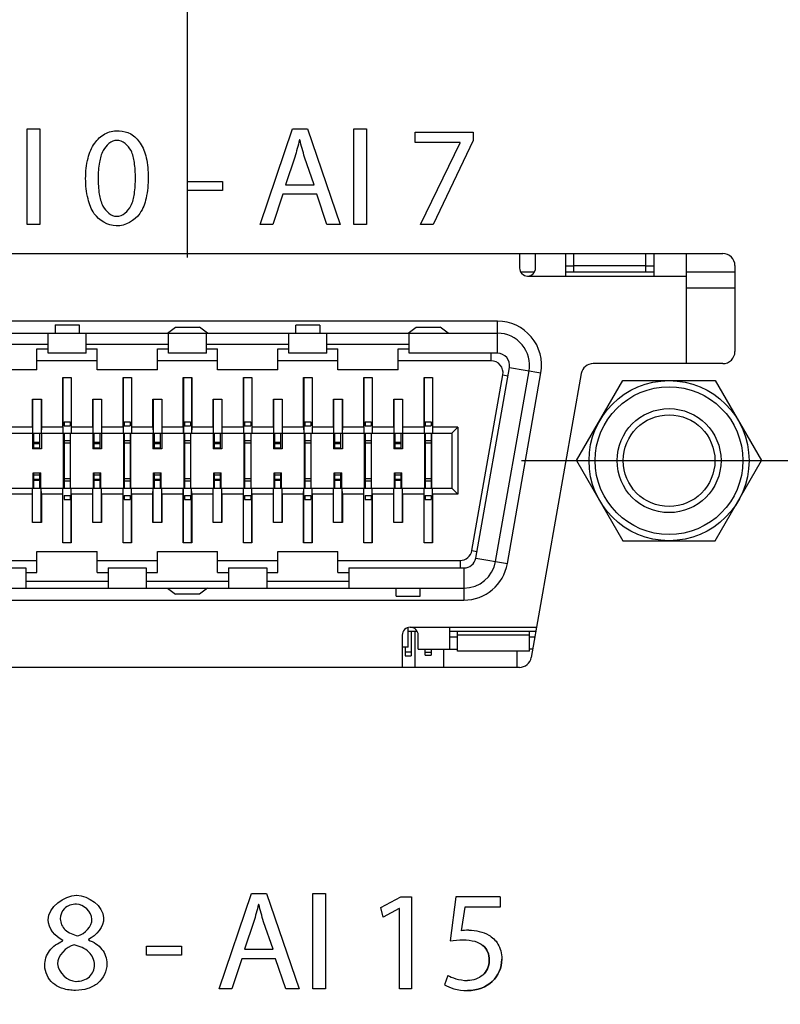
# Model space of a CAD drawing. Header units: inches. Extents: x 0 to 34, y 0 to 22.
# Tile 24 of 38: x 24.114 to 24.86, y 5.48 to 6.446. Entities that reach past the tile are written whole.
import ezdxf

# ---------------------------------------------------------------- set-up
doc = ezdxf.new("R2010")
doc.units = ezdxf.units.IN
doc.header["$LTSCALE"] = 1.87
doc.header["$MEASUREMENT"] = 0
doc.layers.get('0').update_dxf_attribs({"linetype": 'CONTINUOUS'})
for name, color, linetype in [('02___PRT_ALL_AXES', 7, 'CONTINUOUS'), ('DATUMCURVES', 7, 'CONTINUOUS'), ('DIMENSIONS', 7, 'CONTINUOUS')]:
    doc.layers.add(name, color=color, linetype=linetype)
doc.styles.get("Standard").update_dxf_attribs({"font": 'txt', "width": 0.8})
doc.dimstyles.new('DIMSTYLE_1', dxfattribs={"dimtxt": 0.125, "dimasz": 0.18, "dimexe": 0.125, "dimexo": 0.0625, "dimgap": 0.0625, "dimtad": 0, "dimtih": 1, "dimtoh": 1, "dimzin": 4, "dimdsep": 46, "dimtxsty": 'STANDARD', "dimblk": '_FILLED', "dimblk1": '_FILLED', "dimblk2": '_FILLED', "dimcen": 0.09, "dimadec": 0, "dimazin": 0, "dimtp": 0.001, "dimtm": 0.001, "dimtfac": 1, "dimtofl": 0, "dimtmove": 0, "dimatfit": 3, "dimldrblk": '_FILLED', "dimfxl": 1, "dimtolj": 1, "dimtzin": 4, "dimarcsym": 0})

# ---------------------------------------------------------------- blocks, each defined once
blk = doc.blocks.new('_FILLED')
at = {"color": 0, "linetype": 'BYBLOCK'}
blk.add_solid([(0, 0), (-1, 0.1736), (-1, -0.1736)], dxfattribs=at)
blk = doc.blocks.new('*D3')
at = {"layer": 'DIMENSIONS', "color": 2, "linetype": 'CONTINUOUS'}
for p, q in [((15.91209, 6.21276), (15.91209, 7.44951)), ((24.27823, 6.21276), (24.27823, 7.44951)), ((15.91209, 7.32451), (19.42016, 7.32451)), ((24.27823, 7.32451), (20.77016, 7.32451))]:
    blk.add_line(p, q, dxfattribs=at)
at = {"layer": 'DIMENSIONS', "color": 2, "linetype": 'CONTINUOUS', "xscale": 0.18, "yscale": 0.18, "zscale": 0.18, "rotation": 180}
blk.add_blockref('_FILLED', (15.91209, 7.32451), dxfattribs=at)
at = {"layer": 'DIMENSIONS', "color": 2, "linetype": 'CONTINUOUS', "xscale": 0.18, "yscale": 0.18, "zscale": 0.18}
blk.add_blockref('_FILLED', (24.27823, 7.32451), dxfattribs=at)
at = {"layer": 'DIMENSIONS', "color": 2, "linetype": 'CONTINUOUS', "insert": (20.09516, 7.38701), "char_height": 0.125, "width": 1.225, "attachment_point": 2, "line_spacing_factor": 0.9}
blk.add_mtext('8.37{\\Ftxt.shx;\\W1.000000;\\H0.125000; }[212.5]', dxfattribs=at)
blk = doc.blocks.new('*D4')
at = {"layer": 'DIMENSIONS', "color": 2, "linetype": 'CONTINUOUS'}
for p, q in [((24.27823, 6.21276), (24.27823, 7.44951)), ((29.60121, 6.63701), (29.60121, 7.44951)), ((24.27823, 7.32451), (26.26472, 7.32451)), ((29.60121, 7.32451), (27.61472, 7.32451))]:
    blk.add_line(p, q, dxfattribs=at)
at = {"layer": 'DIMENSIONS', "color": 2, "linetype": 'CONTINUOUS', "xscale": 0.18, "yscale": 0.18, "zscale": 0.18, "rotation": 180}
blk.add_blockref('_FILLED', (24.27823, 7.32451), dxfattribs=at)
at = {"layer": 'DIMENSIONS', "color": 2, "linetype": 'CONTINUOUS', "xscale": 0.18, "yscale": 0.18, "zscale": 0.18}
blk.add_blockref('_FILLED', (29.60121, 7.32451), dxfattribs=at)
at = {"layer": 'DIMENSIONS', "color": 2, "linetype": 'CONTINUOUS', "insert": (26.93972, 7.38701), "char_height": 0.125, "width": 1.225, "attachment_point": 2, "line_spacing_factor": 0.9}
blk.add_mtext('5.32{\\Ftxt.shx;\\W1.000000;\\H0.125000; }[135.2]', dxfattribs=at)
blk = doc.blocks.new('*D6')
at = {"layer": 'DIMENSIONS', "color": 2, "linetype": 'CONTINUOUS'}
for p, q in [((31.85121, 6.01345), (31.85121, 6.37345)), ((24.60589, 6.01345), (31.97621, 6.01345)), ((24.60589, 5.26395), (31.97621, 5.26395)), ((31.85121, 5.26395), (31.85121, 4.90395))]:
    blk.add_line(p, q, dxfattribs=at)
at = {"layer": 'DIMENSIONS', "color": 2, "linetype": 'CONTINUOUS', "xscale": 0.18, "yscale": 0.18, "zscale": 0.18}
for p, rotation in [((31.85121, 6.01345), 270), ((31.85121, 5.26395), 90)]:
    blk.add_blockref('_FILLED', p, dxfattribs=dict(at, rotation=rotation))
at = {"layer": 'DIMENSIONS', "color": 2, "linetype": 'CONTINUOUS', "insert": (31.85121, 5.7012), "char_height": 0.125, "width": 0.825, "attachment_point": 2, "line_spacing_factor": 0.9}
blk.add_mtext('.75{\\Ftxt.shx;\\W1.000000;\\H0.125000; }[19]', dxfattribs=at)
blk = doc.blocks.new('*D7')
at = {"layer": 'DIMENSIONS', "color": 2, "linetype": 'CONTINUOUS'}
for p, q in [((31.10121, 6.57451), (31.10121, 6.95105)), ((31.10121, 6.95105), (31.21871, 6.95105)), ((29.66371, 6.57451), (31.22621, 6.57451)), ((24.60589, 6.01345), (31.22621, 6.01345)), ((31.10121, 6.01345), (31.10121, 5.65345))]:
    blk.add_line(p, q, dxfattribs=at)
at = {"layer": 'DIMENSIONS', "color": 2, "linetype": 'CONTINUOUS', "xscale": 0.18, "yscale": 0.18, "zscale": 0.18}
for p, rotation in [((31.10121, 6.57451), 270), ((31.10121, 6.01345), 90)]:
    blk.add_blockref('_FILLED', p, dxfattribs=dict(at, rotation=rotation))
at = {"layer": 'DIMENSIONS', "color": 2, "linetype": 'CONTINUOUS', "insert": (31.28121, 7.01355), "char_height": 0.125, "width": 1.025, "attachment_point": 1, "line_spacing_factor": 0.9}
blk.add_mtext('.56{\\Ftxt.shx;\\W1.000000;\\H0.125000; }[14.3]', dxfattribs=at)
blk = doc.blocks.new('*D8')
at = {"layer": 'DIMENSIONS', "color": 2, "linetype": 'CONTINUOUS'}
for p, q in [((30.35121, 5.26395), (30.35121, 5.62395)), ((24.60589, 5.26395), (30.47621, 5.26395)), ((29.66371, 4.84451), (30.47621, 4.84451)), ((30.35121, 4.84451), (30.35121, 4.36744)), ((30.35121, 4.36744), (30.46871, 4.36744))]:
    blk.add_line(p, q, dxfattribs=at)
at = {"layer": 'DIMENSIONS', "color": 2, "linetype": 'CONTINUOUS', "xscale": 0.18, "yscale": 0.18, "zscale": 0.18}
for p, rotation in [((30.35121, 5.26395), 270), ((30.35121, 4.84451), 90)]:
    blk.add_blockref('_FILLED', p, dxfattribs=dict(at, rotation=rotation))
at = {"layer": 'DIMENSIONS', "color": 2, "linetype": 'CONTINUOUS', "insert": (30.53121, 4.42994), "char_height": 0.125, "width": 1.025, "attachment_point": 1, "line_spacing_factor": 0.9}
blk.add_mtext('.42{\\Ftxt.shx;\\W1.000000;\\H0.125000; }[10.7]', dxfattribs=at)

msp = doc.modelspace()

# ---------------------------------------------------------------- linework, layer by layer
at = {"color": 7, "linetype": 'CONTINUOUS'}
for p, q in [((23.75213, 6.21662), (24.8035, 6.21662)), ((24.60402, 6.21662), (24.60402, 6.20243)), ((24.61976, 6.20243), (24.61976, 6.21621)), ((24.64929, 6.19455), (24.64929, 6.21621)), ((24.65717, 6.19849), (24.65717, 6.21662)), ((24.72803, 6.19849), (24.72803, 6.21662)), ((24.73591, 6.19455), (24.73591, 6.21621)), ((24.7674, 6.21621), (24.7674, 6.10862)), ((24.64929, 6.2044), (24.65717, 6.2044)), ((24.72803, 6.20454), (24.65717, 6.20454)), ((24.72803, 6.2044), (24.73591, 6.2044)), ((24.81532, 6.20481), (24.81532, 6.12043)), ((24.61871, 6.19849), (24.60507, 6.19849)), ((24.61189, 6.19455), (24.7674, 6.19455)), ((24.73591, 6.19849), (24.64929, 6.19849)), ((24.81532, 6.19849), (24.7674, 6.19849)), ((24.81532, 6.18275), (24.7674, 6.18277)), ((24.58236, 6.15026), (23.9741, 6.15026)), ((24.14831, 6.14682), (24.17193, 6.14682)), ((24.14831, 6.14682), (24.14831, 6.13845)), ((24.17193, 6.14682), (24.17193, 6.13845)), ((24.25854, 6.13845), (24.26642, 6.14436)), ((24.26642, 6.14436), (24.29004, 6.14436)), ((24.29791, 6.13845), (24.29004, 6.14436)), ((24.40815, 6.1465), (24.38453, 6.1465)), ((24.38453, 6.13845), (24.38453, 6.1465)), ((24.40815, 6.14649), (24.38453, 6.14649)), ((24.40815, 6.1465), (24.40815, 6.13845)), ((24.49476, 6.13845), (24.50264, 6.14436)), ((24.50264, 6.14436), (24.52626, 6.14436)), ((24.53413, 6.13845), (24.52626, 6.14436)), ((24.58236, 6.11877), (24.58236, 6.15026)), ((23.9741, 6.13845), (24.58236, 6.13845)), ((24.14142, 6.11877), (24.14142, 6.13845)), ((24.17882, 6.11877), (24.17882, 6.13845)), ((24.25953, 6.11877), (24.25953, 6.13845)), ((24.29693, 6.11877), (24.29693, 6.13845)), ((24.37764, 6.11877), (24.37764, 6.13845)), ((24.41504, 6.11877), (24.41504, 6.13845)), ((24.49575, 6.11877), (24.49575, 6.13845)), ((24.06071, 6.12758), (24.14142, 6.12758)), ((24.17882, 6.12758), (24.25953, 6.12758)), ((24.29693, 6.12758), (24.37764, 6.12758)), ((24.41504, 6.12758), (24.49575, 6.12758)), ((24.13059, 6.12319), (24.14142, 6.12319)), ((24.13059, 6.10253), (24.13059, 6.12319)), ((24.17882, 6.11877), (24.14142, 6.11877)), ((24.17882, 6.12319), (24.18965, 6.12319)), ((24.18965, 6.10253), (24.18965, 6.12319)), ((24.2487, 6.12319), (24.25953, 6.12319)), ((24.2487, 6.10253), (24.2487, 6.12319)), ((24.29693, 6.11877), (24.25953, 6.11877)), ((24.29693, 6.12319), (24.30776, 6.12319)), ((24.30776, 6.10253), (24.30776, 6.12319)), ((24.36681, 6.12319), (24.37764, 6.12319)), ((24.36681, 6.10253), (24.36681, 6.12319)), ((24.41504, 6.11877), (24.37764, 6.11877)), ((24.41504, 6.12319), (24.42587, 6.12319)), ((24.42587, 6.10253), (24.42587, 6.12319)), ((24.48492, 6.12319), (24.49575, 6.12319)), ((24.48492, 6.10253), (24.48492, 6.12319)), ((24.58236, 6.11877), (24.49575, 6.11877)), ((24.57602, 6.11138), (24.57602, 6.11877)), ((24.18965, 6.11138), (24.13059, 6.11138)), ((24.30776, 6.11138), (24.2487, 6.11138)), ((24.42587, 6.11138), (24.36681, 6.11138)), ((24.57602, 6.11138), (24.48492, 6.11138)), ((24.56102, 5.9179), (24.59399, 6.1049)), ((24.59399, 6.1049), (24.62501, 6.09943)), ((24.8035, 6.10862), (24.67623, 6.10862)), ((24.13059, 6.10253), (24.07154, 6.10253)), ((24.15599, 6.09495), (24.16425, 6.09495)), ((24.15599, 6.04632), (24.15599, 6.09495)), ((24.15606, 6.09495), (24.15606, 6.04042)), ((24.16418, 6.09495), (24.16418, 6.04042)), ((24.16425, 6.09495), (24.16425, 6.04632)), ((24.2487, 6.10253), (24.18965, 6.10253)), ((24.21504, 6.09495), (24.22331, 6.09495)), ((24.21504, 6.04632), (24.21504, 6.09495)), ((24.21511, 6.09495), (24.21511, 6.04042)), ((24.22324, 6.09495), (24.22324, 6.04042)), ((24.22331, 6.09495), (24.22331, 6.04632)), ((24.2741, 6.09495), (24.28236, 6.09495)), ((24.2741, 6.04632), (24.2741, 6.09495)), ((24.27417, 6.09495), (24.27417, 6.04042)), ((24.28229, 6.09495), (24.28229, 6.04042)), ((24.28236, 6.09495), (24.28236, 6.04632)), ((24.36681, 6.10253), (24.30776, 6.10253)), ((24.33315, 6.09495), (24.34142, 6.09495)), ((24.33315, 6.04632), (24.33315, 6.09495)), ((24.33322, 6.09495), (24.33322, 6.04042)), ((24.34135, 6.09495), (24.34135, 6.04042)), ((24.34142, 6.09495), (24.34142, 6.04632)), ((24.39221, 6.09495), (24.40047, 6.09495)), ((24.39221, 6.04632), (24.39221, 6.09495)), ((24.39228, 6.09495), (24.39228, 6.04042)), ((24.4004, 6.09495), (24.4004, 6.04042)), ((24.40047, 6.09495), (24.40047, 6.04632)), ((24.48492, 6.10253), (24.42587, 6.10253)), ((24.45126, 6.09495), (24.45953, 6.09495)), ((24.45126, 6.04632), (24.45126, 6.09495)), ((24.45133, 6.09495), (24.45133, 6.04042)), ((24.45946, 6.09495), (24.45946, 6.04042)), ((24.45953, 6.09495), (24.45953, 6.04632)), ((24.51032, 6.09495), (24.51858, 6.09495)), ((24.51032, 6.04632), (24.51032, 6.09495)), ((24.51039, 6.09495), (24.51039, 6.04042)), ((24.51851, 6.09495), (24.51851, 6.04042)), ((24.51858, 6.09495), (24.51858, 6.04632)), ((24.55728, 5.92528), (24.58765, 6.09752)), ((24.58041, 5.91448), (24.61338, 6.10149)), ((24.58765, 6.09752), (24.59254, 6.09666)), ((24.59204, 5.91243), (24.62501, 6.09943)), ((24.66459, 6.09886), (24.61549, 5.82038)), ((24.12626, 6.07388), (24.13492, 6.07388)), ((24.12626, 6.04632), (24.12626, 6.07388)), ((24.12634, 6.07388), (24.12634, 6.04042)), ((24.13484, 6.07388), (24.13484, 6.04042)), ((24.13492, 6.07388), (24.13492, 6.04632)), ((24.18532, 6.07388), (24.19398, 6.07388)), ((24.18532, 6.04632), (24.18532, 6.07388)), ((24.1854, 6.07388), (24.1854, 6.04042)), ((24.1939, 6.07388), (24.1939, 6.04042)), ((24.19398, 6.07388), (24.19398, 6.04632)), ((24.24437, 6.07388), (24.25303, 6.07388)), ((24.24437, 6.04632), (24.24437, 6.07388)), ((24.24445, 6.07388), (24.24445, 6.04042)), ((24.25295, 6.07388), (24.25295, 6.04042)), ((24.25303, 6.07388), (24.25303, 6.04632)), ((24.30343, 6.07388), (24.31209, 6.07388)), ((24.30343, 6.04632), (24.30343, 6.07388)), ((24.30351, 6.07388), (24.30351, 6.04042)), ((24.31201, 6.07388), (24.31201, 6.04042)), ((24.31209, 6.07388), (24.31209, 6.04632)), ((24.36248, 6.07388), (24.37114, 6.07388)), ((24.36248, 6.04632), (24.36248, 6.07388)), ((24.36256, 6.07388), (24.36256, 6.04042)), ((24.37106, 6.07388), (24.37106, 6.04042)), ((24.37114, 6.07388), (24.37114, 6.04632)), ((24.42154, 6.07388), (24.4302, 6.07388)), ((24.42154, 6.04632), (24.42154, 6.07388)), ((24.42162, 6.07388), (24.42162, 6.04042)), ((24.43012, 6.07388), (24.43012, 6.04042)), ((24.4302, 6.07388), (24.4302, 6.04632)), ((24.48059, 6.07388), (24.48925, 6.07388)), ((24.48059, 6.04632), (24.48059, 6.07388)), ((24.48067, 6.07388), (24.48067, 6.04042)), ((24.48917, 6.07388), (24.48917, 6.04042)), ((24.48925, 6.07388), (24.48925, 6.04632)), ((24.15717, 6.0514), (24.16307, 6.0514)), ((24.15717, 6.0514), (24.15717, 6.04747)), ((24.15717, 6.04747), (24.16307, 6.04747)), ((24.16307, 6.0514), (24.16307, 6.04747)), ((24.21622, 6.0514), (24.22213, 6.0514)), ((24.21622, 6.0514), (24.21622, 6.04747)), ((24.21622, 6.04747), (24.22213, 6.04747)), ((24.22213, 6.0514), (24.22213, 6.04747)), ((24.27528, 6.0514), (24.28118, 6.0514)), ((24.27528, 6.0514), (24.27528, 6.04747)), ((24.27528, 6.04747), (24.28118, 6.04747)), ((24.28118, 6.0514), (24.28118, 6.04747)), ((24.33433, 6.0514), (24.34024, 6.0514)), ((24.33433, 6.0514), (24.33433, 6.04747)), ((24.33433, 6.04747), (24.34024, 6.04747)), ((24.34024, 6.0514), (24.34024, 6.04747)), ((24.39339, 6.0514), (24.39929, 6.0514)), ((24.39339, 6.0514), (24.39339, 6.04747)), ((24.39339, 6.04747), (24.39929, 6.04747)), ((24.39929, 6.0514), (24.39929, 6.04747)), ((24.45244, 6.0514), (24.45835, 6.0514)), ((24.45244, 6.0514), (24.45244, 6.04747)), ((24.45244, 6.04747), (24.45835, 6.04747)), ((24.45835, 6.0514), (24.45835, 6.04747)), ((24.5115, 6.0514), (24.5174, 6.0514)), ((24.5115, 6.0514), (24.5115, 6.04747)), ((24.5115, 6.04747), (24.5174, 6.04747)), ((24.5174, 6.0514), (24.5174, 6.04747)), ((24.01622, 6.04042), (24.53748, 6.04042)), ((24.12626, 6.04632), (24.1052, 6.04632)), ((24.12626, 6.04632), (24.12633, 6.04042)), ((24.12626, 6.04042), (24.12626, 6.02506)), ((24.12764, 6.02506), (24.12764, 6.04042)), ((24.13354, 6.02506), (24.13354, 6.04042)), ((24.13492, 6.04632), (24.13485, 6.04042)), ((24.15599, 6.04632), (24.13492, 6.04632)), ((24.13492, 6.04042), (24.13492, 6.02506)), ((24.15599, 6.04632), (24.15605, 6.04042)), ((24.15677, 5.98648), (24.15677, 6.04042)), ((24.15717, 6.04042), (24.15717, 5.98648)), ((24.16307, 6.04042), (24.16307, 5.98648)), ((24.16347, 5.98648), (24.16347, 6.04042)), ((24.16425, 6.04632), (24.16419, 6.04042)), ((24.18532, 6.04632), (24.16425, 6.04632)), ((24.18532, 6.04632), (24.18538, 6.04042)), ((24.18532, 6.04042), (24.18532, 6.02506)), ((24.18669, 6.02506), (24.18669, 6.04042)), ((24.1926, 6.02506), (24.1926, 6.04042)), ((24.19398, 6.04632), (24.19391, 6.04042)), ((24.21504, 6.04632), (24.19398, 6.04632)), ((24.19398, 6.04042), (24.19398, 6.02506)), ((24.21504, 6.04632), (24.2151, 6.04042)), ((24.21583, 5.98648), (24.21583, 6.04042)), ((24.21622, 6.04042), (24.21622, 5.98648)), ((24.22213, 6.04042), (24.22213, 5.98648)), ((24.22252, 5.98648), (24.22252, 6.04042)), ((24.22331, 6.04632), (24.22324, 6.04042)), ((24.24437, 6.04632), (24.22331, 6.04632)), ((24.24437, 6.04632), (24.24444, 6.04042)), ((24.24437, 6.04042), (24.24437, 6.02506)), ((24.24575, 6.02506), (24.24575, 6.04042)), ((24.25165, 6.02506), (24.25165, 6.04042)), ((24.25303, 6.04632), (24.25296, 6.04042)), ((24.2741, 6.04632), (24.25303, 6.04632)), ((24.25303, 6.04042), (24.25303, 6.02506)), ((24.2741, 6.04632), (24.27416, 6.04042)), ((24.27488, 5.98648), (24.27488, 6.04042)), ((24.27528, 6.04042), (24.27528, 5.98648)), ((24.28118, 6.04042), (24.28118, 5.98648)), ((24.28158, 5.98648), (24.28158, 6.04042)), ((24.28236, 6.04632), (24.2823, 6.04042)), ((24.30343, 6.04632), (24.28236, 6.04632)), ((24.30343, 6.04632), (24.30349, 6.04042)), ((24.30343, 6.04042), (24.30343, 6.02506)), ((24.3048, 6.02506), (24.3048, 6.04042)), ((24.31071, 6.02506), (24.31071, 6.04042)), ((24.31209, 6.04632), (24.31202, 6.04042)), ((24.33315, 6.04632), (24.31209, 6.04632)), ((24.31209, 6.04042), (24.31209, 6.02506)), ((24.33315, 6.04632), (24.33321, 6.04042)), ((24.33394, 5.98648), (24.33394, 6.04042)), ((24.33433, 6.04042), (24.33433, 5.98648)), ((24.34024, 6.04042), (24.34024, 5.98648)), ((24.34063, 5.98648), (24.34063, 6.04042)), ((24.34142, 6.04632), (24.34136, 6.04042)), ((24.36248, 6.04632), (24.34142, 6.04632)), ((24.36248, 6.04632), (24.36255, 6.04042)), ((24.36248, 6.04042), (24.36248, 6.02506)), ((24.36386, 6.02506), (24.36386, 6.04042)), ((24.36976, 6.02506), (24.36976, 6.04042)), ((24.37114, 6.04632), (24.37107, 6.04042)), ((24.39221, 6.04632), (24.37114, 6.04632)), ((24.37114, 6.04042), (24.37114, 6.02506)), ((24.39221, 6.04632), (24.39227, 6.04042)), ((24.39299, 5.98648), (24.39299, 6.04042)), ((24.39339, 6.04042), (24.39339, 5.98648)), ((24.39929, 6.04042), (24.39929, 5.98648)), ((24.39969, 5.98648), (24.39969, 6.04042)), ((24.40047, 6.04632), (24.40041, 6.04042)), ((24.42154, 6.04632), (24.40047, 6.04632)), ((24.42154, 6.04632), (24.42161, 6.04042)), ((24.42154, 6.04042), (24.42154, 6.02506)), ((24.42291, 6.02506), (24.42291, 6.04042)), ((24.42882, 6.02506), (24.42882, 6.04042)), ((24.4302, 6.04632), (24.43013, 6.04042)), ((24.45126, 6.04632), (24.4302, 6.04632)), ((24.4302, 6.04042), (24.4302, 6.02506)), ((24.45126, 6.04632), (24.45132, 6.04042)), ((24.45205, 5.98648), (24.45205, 6.04042)), ((24.45244, 6.04042), (24.45244, 5.98648)), ((24.45835, 6.04042), (24.45835, 5.98648)), ((24.45874, 5.98648), (24.45874, 6.04042)), ((24.45953, 6.04632), (24.45947, 6.04042)), ((24.48059, 6.04632), (24.45953, 6.04632)), ((24.48059, 6.04632), (24.48066, 6.04042)), ((24.48059, 6.04042), (24.48059, 6.02506)), ((24.48197, 6.02506), (24.48197, 6.04042)), ((24.48787, 6.02506), (24.48787, 6.04042)), ((24.48925, 6.04632), (24.48918, 6.04042)), ((24.51032, 6.04632), (24.48925, 6.04632)), ((24.48925, 6.04042), (24.48925, 6.02506)), ((24.51032, 6.04632), (24.51038, 6.04042)), ((24.5111, 5.98648), (24.5111, 6.04042)), ((24.5115, 6.04042), (24.5115, 5.98648)), ((24.5174, 6.04042), (24.5174, 5.98648)), ((24.5178, 5.98648), (24.5178, 6.04042)), ((24.51858, 6.04632), (24.51852, 6.04042)), ((24.54339, 6.04632), (24.51858, 6.04632)), ((24.54339, 6.04632), (24.53748, 6.04042)), ((24.53748, 6.04042), (24.53748, 5.98648)), ((24.54339, 6.04632), (24.54339, 5.98058)), ((24.12764, 6.03149), (24.13354, 6.03149)), ((24.12764, 6.03038), (24.13354, 6.03038)), ((24.15717, 6.03327), (24.16307, 6.03327)), ((24.15717, 6.03093), (24.16307, 6.03093)), ((24.18669, 6.03149), (24.1926, 6.03149)), ((24.18669, 6.03038), (24.1926, 6.03038)), ((24.21622, 6.03327), (24.22213, 6.03327)), ((24.21622, 6.03093), (24.22213, 6.03093)), ((24.24575, 6.03149), (24.25165, 6.03149)), ((24.24575, 6.03038), (24.25165, 6.03038)), ((24.27528, 6.03327), (24.28118, 6.03327)), ((24.27528, 6.03093), (24.28118, 6.03093)), ((24.3048, 6.03149), (24.31071, 6.03149)), ((24.3048, 6.03038), (24.31071, 6.03038)), ((24.33433, 6.03327), (24.34024, 6.03327)), ((24.33433, 6.03093), (24.34024, 6.03093)), ((24.36386, 6.03149), (24.36976, 6.03149)), ((24.36386, 6.03038), (24.36976, 6.03038)), ((24.39339, 6.03327), (24.39929, 6.03327)), ((24.39339, 6.03093), (24.39929, 6.03093)), ((24.42291, 6.03149), (24.42882, 6.03149)), ((24.42291, 6.03038), (24.42882, 6.03038)), ((24.45244, 6.03327), (24.45835, 6.03327)), ((24.45244, 6.03093), (24.45835, 6.03093)), ((24.48197, 6.03149), (24.48787, 6.03149)), ((24.48197, 6.03038), (24.48787, 6.03038)), ((24.5115, 6.03327), (24.5174, 6.03327)), ((24.5115, 6.03093), (24.5174, 6.03093)), ((24.13492, 6.02506), (24.12626, 6.02506)), ((24.12764, 6.02605), (24.13354, 6.02605)), ((24.19398, 6.02506), (24.18532, 6.02506)), ((24.18669, 6.02605), (24.1926, 6.02605)), ((24.25303, 6.02506), (24.24437, 6.02506)), ((24.24575, 6.02605), (24.25165, 6.02605)), ((24.31209, 6.02506), (24.30343, 6.02506)), ((24.3048, 6.02605), (24.31071, 6.02605)), ((24.37114, 6.02506), (24.36248, 6.02506)), ((24.36386, 6.02605), (24.36976, 6.02605)), ((24.4302, 6.02506), (24.42154, 6.02506)), ((24.42291, 6.02605), (24.42882, 6.02605)), ((24.48925, 6.02506), (24.48059, 6.02506)), ((24.48197, 6.02605), (24.48787, 6.02605)), ((24.12695, 6.00144), (24.13423, 6.00144)), ((24.12695, 5.98648), (24.12695, 6.00144)), ((24.12764, 5.98648), (24.12764, 6.00144)), ((24.12764, 5.99967), (24.13354, 5.99967)), ((24.13354, 5.98648), (24.13354, 6.00144)), ((24.13423, 5.98648), (24.13423, 6.00144)), ((24.186, 6.00144), (24.19329, 6.00144)), ((24.186, 5.98648), (24.186, 6.00144)), ((24.18669, 5.98648), (24.18669, 6.00144)), ((24.18669, 5.99967), (24.1926, 5.99967)), ((24.1926, 5.98648), (24.1926, 6.00144)), ((24.19329, 5.98648), (24.19329, 6.00144)), ((24.24506, 6.00144), (24.25234, 6.00144)), ((24.24506, 5.98648), (24.24506, 6.00144)), ((24.24575, 5.98648), (24.24575, 6.00144)), ((24.24575, 5.99967), (24.25165, 5.99967)), ((24.25165, 5.98648), (24.25165, 6.00144)), ((24.25234, 5.98648), (24.25234, 6.00144)), ((24.30411, 6.00144), (24.3114, 6.00144)), ((24.30411, 5.98648), (24.30411, 6.00144)), ((24.3048, 5.98648), (24.3048, 6.00144)), ((24.3048, 5.99967), (24.31071, 5.99967)), ((24.31071, 5.98648), (24.31071, 6.00144)), ((24.3114, 5.98648), (24.3114, 6.00144)), ((24.36317, 6.00144), (24.37045, 6.00144)), ((24.36317, 5.98648), (24.36317, 6.00144)), ((24.36386, 5.98648), (24.36386, 6.00144)), ((24.36386, 5.99967), (24.36976, 5.99967)), ((24.36976, 5.98648), (24.36976, 6.00144)), ((24.37045, 5.98648), (24.37045, 6.00144)), ((24.42223, 6.00144), (24.42951, 6.00144)), ((24.42223, 5.98648), (24.42223, 6.00144)), ((24.42291, 5.98648), (24.42291, 6.00144)), ((24.42291, 5.99967), (24.42882, 5.99967)), ((24.42882, 5.98648), (24.42882, 6.00144)), ((24.42951, 5.98648), (24.42951, 6.00144)), ((24.48128, 6.00144), (24.48856, 6.00144)), ((24.48128, 5.98648), (24.48128, 6.00144)), ((24.48197, 5.98648), (24.48197, 6.00144)), ((24.48197, 5.99967), (24.48787, 5.99967)), ((24.48787, 5.98648), (24.48787, 6.00144)), ((24.48856, 5.98648), (24.48856, 6.00144)), ((24.12764, 5.99534), (24.13354, 5.99534)), ((24.12764, 5.99423), (24.13354, 5.99423)), ((24.15717, 5.99589), (24.16307, 5.99589)), ((24.15717, 5.99355), (24.16307, 5.99355)), ((24.18669, 5.99534), (24.1926, 5.99534)), ((24.18669, 5.99423), (24.1926, 5.99423)), ((24.21622, 5.99589), (24.22213, 5.99589)), ((24.21622, 5.99355), (24.22213, 5.99355)), ((24.24575, 5.99534), (24.25165, 5.99534)), ((24.24575, 5.99423), (24.25165, 5.99423)), ((24.27528, 5.99589), (24.28118, 5.99589)), ((24.27528, 5.99355), (24.28118, 5.99355)), ((24.3048, 5.99534), (24.31071, 5.99534)), ((24.3048, 5.99423), (24.31071, 5.99423)), ((24.33433, 5.99589), (24.34024, 5.99589)), ((24.33433, 5.99355), (24.34024, 5.99355)), ((24.36386, 5.99534), (24.36976, 5.99534)), ((24.36386, 5.99423), (24.36976, 5.99423)), ((24.39339, 5.99589), (24.39929, 5.99589)), ((24.39339, 5.99355), (24.39929, 5.99355)), ((24.42291, 5.99534), (24.42882, 5.99534)), ((24.42291, 5.99423), (24.42882, 5.99423)), ((24.45244, 5.99589), (24.45835, 5.99589)), ((24.45244, 5.99355), (24.45835, 5.99355)), ((24.48197, 5.99534), (24.48787, 5.99534)), ((24.48197, 5.99423), (24.48787, 5.99423)), ((24.5115, 5.99589), (24.5174, 5.99589)), ((24.5115, 5.99355), (24.5174, 5.99355)), ((24.01622, 5.98648), (24.53748, 5.98648)), ((24.12626, 5.98058), (24.1052, 5.98058)), ((24.12626, 5.98058), (24.12633, 5.98648)), ((24.12626, 5.95262), (24.12626, 5.98058)), ((24.12634, 5.95262), (24.12634, 5.98648)), ((24.13484, 5.95262), (24.13484, 5.98648)), ((24.13492, 5.98058), (24.13485, 5.98648)), ((24.15599, 5.98058), (24.13492, 5.98058)), ((24.13492, 5.98058), (24.13492, 5.95262)), ((24.15599, 5.98058), (24.15605, 5.98648)), ((24.15599, 5.93274), (24.15599, 5.98058)), ((24.15606, 5.93274), (24.15606, 5.98648)), ((24.15717, 5.97935), (24.16307, 5.97935)), ((24.15717, 5.97935), (24.15717, 5.97542)), ((24.16307, 5.97935), (24.16307, 5.97542)), ((24.16418, 5.93274), (24.16418, 5.98648)), ((24.16425, 5.98058), (24.16419, 5.98648)), ((24.18532, 5.98058), (24.16425, 5.98058)), ((24.16425, 5.98058), (24.16425, 5.93274)), ((24.18532, 5.98058), (24.18538, 5.98648)), ((24.18532, 5.95262), (24.18532, 5.98058)), ((24.1854, 5.95262), (24.1854, 5.98648)), ((24.1939, 5.95262), (24.1939, 5.98648)), ((24.19398, 5.98058), (24.19391, 5.98648)), ((24.21504, 5.98058), (24.19398, 5.98058)), ((24.19398, 5.98058), (24.19398, 5.95262)), ((24.21504, 5.98058), (24.2151, 5.98648)), ((24.21504, 5.93274), (24.21504, 5.98058)), ((24.21511, 5.93274), (24.21511, 5.98648)), ((24.21622, 5.97935), (24.22213, 5.97935)), ((24.21622, 5.97935), (24.21622, 5.97542)), ((24.22213, 5.97935), (24.22213, 5.97542)), ((24.22331, 5.98058), (24.22324, 5.98648)), ((24.22324, 5.93274), (24.22324, 5.98648)), ((24.24437, 5.98058), (24.22331, 5.98058)), ((24.22331, 5.98058), (24.22331, 5.93274)), ((24.24437, 5.98058), (24.24444, 5.98648)), ((24.24437, 5.95262), (24.24437, 5.98058)), ((24.24445, 5.95262), (24.24445, 5.98648)), ((24.25295, 5.95262), (24.25295, 5.98648)), ((24.25303, 5.98058), (24.25296, 5.98648)), ((24.2741, 5.98058), (24.25303, 5.98058)), ((24.25303, 5.98058), (24.25303, 5.95262)), ((24.2741, 5.98058), (24.27416, 5.98648)), ((24.2741, 5.93274), (24.2741, 5.98058)), ((24.27417, 5.93274), (24.27417, 5.98648)), ((24.27528, 5.97935), (24.28118, 5.97935)), ((24.27528, 5.97935), (24.27528, 5.97542)), ((24.28118, 5.97935), (24.28118, 5.97542)), ((24.28229, 5.93274), (24.28229, 5.98648)), ((24.28236, 5.98058), (24.2823, 5.98648)), ((24.30343, 5.98058), (24.28236, 5.98058)), ((24.28236, 5.98058), (24.28236, 5.93274)), ((24.30343, 5.98058), (24.30349, 5.98648)), ((24.30343, 5.95262), (24.30343, 5.98058)), ((24.30351, 5.95262), (24.30351, 5.98648)), ((24.31201, 5.95262), (24.31201, 5.98648)), ((24.31209, 5.98058), (24.31202, 5.98648)), ((24.33315, 5.98058), (24.31209, 5.98058)), ((24.31209, 5.98058), (24.31209, 5.95262)), ((24.33315, 5.98058), (24.33321, 5.98648)), ((24.33315, 5.93274), (24.33315, 5.98058)), ((24.33322, 5.93274), (24.33322, 5.98648)), ((24.33433, 5.97935), (24.34024, 5.97935)), ((24.33433, 5.97935), (24.33433, 5.97542)), ((24.34024, 5.97935), (24.34024, 5.97542)), ((24.34135, 5.93274), (24.34135, 5.98648)), ((24.34142, 5.98058), (24.34136, 5.98648)), ((24.36248, 5.98058), (24.34142, 5.98058)), ((24.34142, 5.98058), (24.34142, 5.93274)), ((24.36248, 5.98058), (24.36255, 5.98648)), ((24.36248, 5.95262), (24.36248, 5.98058)), ((24.36256, 5.95262), (24.36256, 5.98648)), ((24.37106, 5.95262), (24.37106, 5.98648)), ((24.37114, 5.98058), (24.37107, 5.98648)), ((24.39221, 5.98058), (24.37114, 5.98058)), ((24.37114, 5.98058), (24.37114, 5.95262)), ((24.39221, 5.98058), (24.39227, 5.98648)), ((24.39221, 5.93274), (24.39221, 5.98058)), ((24.39228, 5.93274), (24.39228, 5.98648)), ((24.39339, 5.97935), (24.39929, 5.97935)), ((24.39339, 5.97935), (24.39339, 5.97542)), ((24.39929, 5.97935), (24.39929, 5.97542)), ((24.4004, 5.93274), (24.4004, 5.98648)), ((24.40047, 5.98058), (24.40041, 5.98648)), ((24.42154, 5.98058), (24.40047, 5.98058)), ((24.40047, 5.98058), (24.40047, 5.93274)), ((24.42154, 5.98058), (24.42161, 5.98648)), ((24.42154, 5.95262), (24.42154, 5.98058)), ((24.42162, 5.95262), (24.42162, 5.98648)), ((24.43012, 5.95262), (24.43012, 5.98648)), ((24.4302, 5.98058), (24.43013, 5.98648)), ((24.45126, 5.98058), (24.4302, 5.98058)), ((24.4302, 5.98058), (24.4302, 5.95262)), ((24.45126, 5.98058), (24.45132, 5.98648)), ((24.45126, 5.93274), (24.45126, 5.98058)), ((24.45133, 5.93274), (24.45133, 5.98648)), ((24.45244, 5.97935), (24.45835, 5.97935)), ((24.45244, 5.97935), (24.45244, 5.97542)), ((24.45835, 5.97935), (24.45835, 5.97542)), ((24.45946, 5.93274), (24.45946, 5.98648)), ((24.45953, 5.98058), (24.45947, 5.98648)), ((24.48059, 5.98058), (24.45953, 5.98058)), ((24.45953, 5.98058), (24.45953, 5.93274)), ((24.48059, 5.98058), (24.48066, 5.98648)), ((24.48059, 5.95262), (24.48059, 5.98058)), ((24.48067, 5.95262), (24.48067, 5.98648)), ((24.48917, 5.95262), (24.48917, 5.98648)), ((24.48925, 5.98058), (24.48918, 5.98648)), ((24.51032, 5.98058), (24.48925, 5.98058)), ((24.48925, 5.98058), (24.48925, 5.95262)), ((24.51032, 5.98058), (24.51038, 5.98648)), ((24.51032, 5.93274), (24.51032, 5.98058)), ((24.51039, 5.93274), (24.51039, 5.98648)), ((24.5115, 5.97935), (24.5174, 5.97935)), ((24.5115, 5.97935), (24.5115, 5.97542)), ((24.5174, 5.97935), (24.5174, 5.97542)), ((24.51851, 5.93274), (24.51851, 5.98648)), ((24.51858, 5.98058), (24.51852, 5.98648)), ((24.54339, 5.98058), (24.51858, 5.98058)), ((24.51858, 5.98058), (24.51858, 5.93274)), ((24.54339, 5.98058), (24.53748, 5.98648)), ((24.15717, 5.97542), (24.16307, 5.97542)), ((24.21622, 5.97542), (24.22213, 5.97542)), ((24.27528, 5.97542), (24.28118, 5.97542)), ((24.33433, 5.97542), (24.34024, 5.97542)), ((24.39339, 5.97542), (24.39929, 5.97542)), ((24.45244, 5.97542), (24.45835, 5.97542)), ((24.5115, 5.97542), (24.5174, 5.97542)), ((24.13492, 5.95262), (24.12626, 5.95262)), ((24.19398, 5.95262), (24.18532, 5.95262)), ((24.25303, 5.95262), (24.24437, 5.95262)), ((24.31209, 5.95262), (24.30343, 5.95262)), ((24.37114, 5.95262), (24.36248, 5.95262)), ((24.4302, 5.95262), (24.42154, 5.95262)), ((24.48925, 5.95262), (24.48059, 5.95262)), ((24.16425, 5.93274), (24.15599, 5.93274)), ((24.22331, 5.93274), (24.21504, 5.93274)), ((24.28236, 5.93274), (24.2741, 5.93274)), ((24.34142, 5.93274), (24.33315, 5.93274)), ((24.40047, 5.93274), (24.39221, 5.93274)), ((24.45953, 5.93274), (24.45126, 5.93274)), ((24.51858, 5.93274), (24.51032, 5.93274)), ((24.13059, 5.92438), (24.18965, 5.92438)), ((24.13059, 5.90371), (24.13059, 5.92438)), ((24.18965, 5.90371), (24.18965, 5.92438)), ((24.2487, 5.92438), (24.30776, 5.92438)), ((24.2487, 5.90371), (24.2487, 5.92438)), ((24.30776, 5.90371), (24.30776, 5.92438)), ((24.36681, 5.92438), (24.42587, 5.92438)), ((24.36681, 5.90371), (24.36681, 5.92438)), ((24.42587, 5.90371), (24.42587, 5.92438)), ((24.55728, 5.92528), (24.56217, 5.92442)), ((24.01081, 5.91552), (24.13059, 5.91552)), ((24.18965, 5.91552), (24.2487, 5.91552)), ((24.30776, 5.91552), (24.36681, 5.91552)), ((24.42587, 5.91552), (24.54565, 5.91552)), ((24.54565, 5.91552), (24.54565, 5.90814)), ((24.56102, 5.9179), (24.59204, 5.91243)), ((24.00707, 5.90814), (24.11976, 5.90814)), ((24.11976, 5.90814), (24.11976, 5.88845)), ((24.11976, 5.90371), (24.13059, 5.90371)), ((24.18965, 5.90371), (24.20047, 5.90371)), ((24.20047, 5.90814), (24.23787, 5.90814)), ((24.20047, 5.90814), (24.20047, 5.88845)), ((24.23787, 5.90814), (24.23787, 5.88845)), ((24.23787, 5.90371), (24.2487, 5.90371)), ((24.30776, 5.90371), (24.31858, 5.90371)), ((24.31858, 5.90814), (24.35599, 5.90814)), ((24.31858, 5.90814), (24.31858, 5.88845)), ((24.35599, 5.90814), (24.35599, 5.88845)), ((24.35599, 5.90371), (24.36681, 5.90371)), ((24.42587, 5.90371), (24.43669, 5.90371)), ((24.43669, 5.90814), (24.54939, 5.90814)), ((24.43669, 5.90814), (24.43669, 5.88845)), ((24.54939, 5.90814), (24.54939, 5.87664)), ((24.11976, 5.89534), (24.20047, 5.89534)), ((24.23787, 5.89534), (24.31858, 5.89534)), ((24.35599, 5.89534), (24.43669, 5.89534)), ((24.00707, 5.88845), (24.54939, 5.88845)), ((24.25854, 5.88845), (24.26642, 5.88254)), ((24.29004, 5.88254), (24.26642, 5.88254)), ((24.29791, 5.88845), (24.29004, 5.88254)), ((24.48295, 5.8804), (24.48295, 5.88845)), ((24.50658, 5.8804), (24.50658, 5.88845)), ((24.00707, 5.87664), (24.54939, 5.87664)), ((24.48295, 5.88041), (24.50658, 5.88041)), ((24.48295, 5.8804), (24.50658, 5.8804)), ((24.49476, 5.83038), (24.49476, 5.84981)), ((24.49476, 5.84613), (24.50355, 5.84613)), ((24.49673, 5.85006), (24.62073, 5.85006)), ((24.49772, 5.84613), (24.49772, 5.82193)), ((24.50126, 5.84613), (24.50126, 5.81062)), ((24.53512, 5.85006), (24.53512, 5.82841)), ((24.53512, 5.84613), (24.62003, 5.84613)), ((24.54299, 5.82644), (24.54299, 5.84613)), ((24.61386, 5.82644), (24.61386, 5.84613)), ((24.48886, 5.84219), (24.48886, 5.81062)), ((24.50461, 5.82841), (24.50461, 5.84219)), ((24.54299, 5.84022), (24.53512, 5.84022)), ((24.61386, 5.84235), (24.54299, 5.84235)), ((24.61899, 5.84022), (24.61386, 5.84022)), ((24.49476, 5.83038), (24.48886, 5.83038)), ((24.49181, 5.83038), (24.49181, 5.82193)), ((24.49772, 5.8255), (24.49181, 5.8255)), ((24.50461, 5.82841), (24.54299, 5.82841)), ((24.5115, 5.82247), (24.5115, 5.82841)), ((24.5115, 5.82573), (24.5174, 5.82573)), ((24.5174, 5.82841), (24.5174, 5.82247)), ((24.52926, 5.82841), (24.52926, 5.81062)), ((24.61386, 5.82644), (24.54299, 5.82644)), ((24.60126, 5.82644), (24.60126, 5.81062)), ((24.61691, 5.82841), (24.61386, 5.82841)), ((24.49181, 5.82191), (24.49772, 5.82191)), ((24.5115, 5.82248), (24.5174, 5.82248)), ((24.5115, 5.82247), (24.5174, 5.82247)), ((24.60386, 5.81062), (23.95318, 5.81062))]:
    msp.add_line(p, q, dxfattribs=at)
for radius in [0.0785, 0.0725, 0.051, 0.045]:
    msp.add_circle((24.75067, 6.01345), radius, dxfattribs=at)
for centre, radius, start, end in [((24.8035, 6.20481), 0.01181, 0, 90), ((24.61189, 6.20243), 0.00787, 180, 360), ((24.58236, 6.10695), 0.04331, 350, 90), ((24.58236, 6.10695), 0.0315, 350, 90), ((24.58236, 6.10695), 0.01181, 350, 90), ((24.8035, 6.12043), 0.01181, 270, 360), ((24.57602, 6.09957), 0.01181, 350, 90), ((24.67623, 6.09681), 0.01181, 90, 170), ((24.54565, 5.92733), 0.01181, 270, 350), ((24.54939, 5.91995), 0.01181, 270, 350), ((24.54939, 5.91995), 0.0315, 270, 350), ((24.54939, 5.91995), 0.04331, 270, 350), ((24.49673, 5.84219), 0.00787, 0, 180), ((24.60386, 5.82243), 0.01181, 270, 350)]:
    msp.add_arc(centre, radius, start, end, dxfattribs=at)
at = {"layer": '02___PRT_ALL_AXES', "color": 7, "linetype": 'CONTINUOUS'}
for p, q in [((24.66003, 6.01345), (24.70535, 6.09195)), ((24.70535, 6.09195), (24.79599, 6.09195)), ((24.79599, 6.09195), (24.84131, 6.01345)), ((24.66003, 6.01345), (24.70535, 5.93495)), ((24.79599, 5.93495), (24.84131, 6.01345)), ((24.70535, 5.93495), (24.79599, 5.93495))]:
    msp.add_line(p, q, dxfattribs=at)
at = {"layer": 'DATUMCURVES', "color": 40, "linetype": 'CONTINUOUS'}
for p, q in [((24.12112, 6.33887), (24.13334, 6.33887)), ((24.12112, 6.24525), (24.12112, 6.33887)), ((24.13334, 6.33887), (24.13334, 6.24525)), ((24.34958, 6.24525), (24.38139, 6.33887)), ((24.38139, 6.33887), (24.39597, 6.33887)), ((24.39597, 6.33887), (24.42791, 6.24525)), ((24.44153, 6.33887), (24.45375, 6.33887)), ((24.44153, 6.24525), (24.44153, 6.33887)), ((24.45375, 6.33887), (24.45375, 6.24525)), ((24.38847, 6.32817), (24.38806, 6.32817)), ((24.50167, 6.33553), (24.55861, 6.33553)), ((24.50167, 6.32539), (24.50167, 6.33553)), ((24.55861, 6.32747), (24.5193, 6.24525)), ((24.55861, 6.33553), (24.55861, 6.32747)), ((24.54583, 6.32539), (24.50167, 6.32539)), ((24.50681, 6.24525), (24.54583, 6.32511)), ((24.54583, 6.32511), (24.54583, 6.32539)), ((24.38347, 6.31122), (24.37431, 6.28414)), ((24.4025, 6.28414), (24.39319, 6.31109)), ((24.2782, 6.2872), (24.3125, 6.2872)), ((24.2782, 6.27831), (24.2782, 6.2872)), ((24.3125, 6.27831), (24.2782, 6.27831)), ((24.3125, 6.2872), (24.3125, 6.27831)), ((24.37431, 6.28414), (24.4025, 6.28414)), ((24.37181, 6.2747), (24.36209, 6.24525)), ((24.405, 6.2747), (24.37181, 6.2747)), ((24.415, 6.24525), (24.405, 6.2747)), ((24.20875, 6.25317), (24.20889, 6.25317)), ((24.13334, 6.24525), (24.12112, 6.24525)), ((24.20848, 6.24373), (24.20833, 6.24373)), ((24.36209, 6.24525), (24.34958, 6.24525)), ((24.42791, 6.24525), (24.415, 6.24525)), ((24.45375, 6.24525), (24.44153, 6.24525)), ((24.5193, 6.24525), (24.50681, 6.24525)), ((24.16947, 5.58708), (24.16961, 5.58708)), ((24.30932, 5.49527), (24.34113, 5.58888)), ((24.34113, 5.58888), (24.35571, 5.58888)), ((24.35571, 5.58888), (24.38765, 5.49527)), ((24.40127, 5.58888), (24.41349, 5.58888)), ((24.40127, 5.49527), (24.40127, 5.58888)), ((24.41349, 5.58888), (24.41349, 5.49527)), ((24.46793, 5.57499), (24.48766, 5.58554)), ((24.48766, 5.58554), (24.49807, 5.58554)), ((24.49807, 5.58554), (24.49807, 5.49527)), ((24.54158, 5.58552), (24.53583, 5.54238)), ((24.58484, 5.58552), (24.54158, 5.58552)), ((24.58484, 5.58552), (24.58484, 5.57526)), ((24.16934, 5.57833), (24.16919, 5.57833)), ((24.34821, 5.57818), (24.3478, 5.57818)), ((24.47029, 5.56569), (24.46793, 5.57499)), ((24.48599, 5.57415), (24.47029, 5.56569)), ((24.48627, 5.57415), (24.48599, 5.57415)), ((24.48627, 5.49527), (24.48627, 5.57415)), ((24.55034, 5.57526), (24.54685, 5.55226)), ((24.58484, 5.57526), (24.55034, 5.57526)), ((24.34322, 5.56124), (24.33405, 5.53415)), ((24.36225, 5.53415), (24.35293, 5.5611)), ((24.156, 5.54234), (24.156, 5.54277)), ((24.181, 5.54374), (24.181, 5.54332)), ((24.23794, 5.5372), (24.27224, 5.5372)), ((24.23794, 5.52832), (24.23794, 5.5372)), ((24.27224, 5.5372), (24.27224, 5.52832)), ((24.27224, 5.52832), (24.23794, 5.52832)), ((24.33405, 5.53415), (24.36225, 5.53415)), ((24.33155, 5.52471), (24.32183, 5.49527)), ((24.36474, 5.52471), (24.33155, 5.52471)), ((24.37474, 5.49527), (24.36474, 5.52471)), ((24.53359, 5.50852), (24.53046, 5.49927)), ((24.16878, 5.50263), (24.16892, 5.50263)), ((24.32183, 5.49527), (24.30932, 5.49527)), ((24.38765, 5.49527), (24.37474, 5.49527)), ((24.41349, 5.49527), (24.40127, 5.49527)), ((24.49807, 5.49527), (24.48627, 5.49527))]:
    msp.add_line(p, q, dxfattribs=at)
for points, knots in [([(24.20841, 6.24373), (24.20002, 6.2439), (24.18645, 6.25216), (24.17966, 6.27151), (24.17765, 6.2902), (24.17949, 6.30909), (24.18579, 6.32482), (24.19651, 6.335), (24.20589, 6.33715), (24.21075, 6.33705), (24.21119, 6.33703)], [0, 0, 0, 0, 0.198092, 0.324842, 0.485151, 0.64805, 0.777212, 0.885054, 0.989561, 1, 1, 1, 1]), ([(24.21119, 6.33703), (24.21515, 6.33685), (24.22343, 6.33476), (24.23327, 6.32479), (24.23877, 6.3095), (24.2403, 6.29098), (24.23865, 6.27229), (24.23188, 6.25206), (24.2173, 6.24354), (24.20841, 6.24373)], [0, 0, 0, 0, 0.095688, 0.201739, 0.328408, 0.486732, 0.654257, 0.786153, 1, 1, 1, 1]), ([(24.20889, 6.32762), (24.20335, 6.32762), (24.19477, 6.31927), (24.19134, 6.30517), (24.19017, 6.29065), (24.19118, 6.27605), (24.19446, 6.26162), (24.20317, 6.25317), (24.20875, 6.25317)], [0, 0, 0, 0, 0.186455, 0.323029, 0.495442, 0.673061, 0.812045, 1, 1, 1, 1]), ([(24.20889, 6.25317), (24.2146, 6.25317), (24.22364, 6.26158), (24.22652, 6.27622), (24.22761, 6.29065), (24.22656, 6.30497), (24.22377, 6.31946), (24.21463, 6.32762), (24.20889, 6.32762)], [0, 0, 0, 0, 0.191444, 0.329143, 0.503779, 0.673049, 0.807812, 1, 1, 1, 1]), ([(24.156, 5.54277), (24.14848, 5.54627), (24.13115, 5.56733), (24.15719, 5.58708), (24.16947, 5.58708)], [0, 0, 0, 0, 0.403296, 1, 1, 1, 1]), ([(24.16961, 5.58708), (24.18111, 5.58708), (24.20636, 5.56815), (24.18883, 5.54737), (24.181, 5.54374)], [0, 0, 0, 0, 0.571325, 1, 1, 1, 1]), ([(24.16919, 5.57833), (24.16505, 5.57833), (24.15658, 5.57576), (24.15187, 5.56358), (24.15751, 5.55122), (24.16624, 5.54841), (24.17072, 5.54721)], [0, 0, 0, 0, 0.253903, 0.477074, 0.715288, 1, 1, 1, 1]), ([(24.17072, 5.54721), (24.17747, 5.5495), (24.19203, 5.5631), (24.17638, 5.57833), (24.16934, 5.57833)], [0, 0, 0, 0, 0.503194, 1, 1, 1, 1]), ([(24.57372, 5.54801), (24.57721, 5.54601), (24.58367, 5.54026), (24.58659, 5.53038), (24.58659, 5.52451)], [0, 0, 0, 0, 0.506341, 1, 1, 1, 1]), ([(24.15374, 5.49643), (24.15104, 5.49753), (24.14293, 5.50219), (24.13588, 5.51685), (24.14176, 5.53406), (24.15105, 5.54021), (24.156, 5.54234)], [0, 0, 0, 0, 0.146999, 0.466182, 0.726487, 1, 1, 1, 1]), ([(24.16711, 5.53847), (24.15917, 5.53616), (24.14187, 5.52006), (24.16053, 5.50263), (24.16878, 5.50263)], [0, 0, 0, 0, 0.500667, 1, 1, 1, 1]), ([(24.181, 5.54332), (24.18603, 5.54133), (24.19546, 5.5356), (24.20169, 5.51794), (24.19384, 5.50173), (24.18039, 5.49487), (24.16829, 5.49314), (24.15916, 5.49442), (24.15442, 5.49616), (24.15374, 5.49643)], [0, 0, 0, 0, 0.179323, 0.343781, 0.57635, 0.699028, 0.833972, 0.975945, 1, 1, 1, 1]), ([(24.16892, 5.50263), (24.17355, 5.50263), (24.18318, 5.50524), (24.18891, 5.51918), (24.18242, 5.53363), (24.17229, 5.53699), (24.16711, 5.53847)], [0, 0, 0, 0, 0.246997, 0.469858, 0.713152, 1, 1, 1, 1]), ([(24.54846, 5.54339), (24.55734, 5.54339), (24.57029, 5.53928), (24.57422, 5.52926), (24.57422, 5.52326)], [0, 0, 0, 0, 0.503065, 1, 1, 1, 1]), ([(24.58659, 5.52451), (24.58659, 5.51564), (24.5796, 5.50027), (24.56284, 5.49364), (24.55296, 5.49364)], [0, 0, 0, 0, 0.497553, 1, 1, 1, 1]), ([(24.57422, 5.52326), (24.57434, 5.51713), (24.56952, 5.50731), (24.55871, 5.50351), (24.55296, 5.50351)], [0, 0, 0, 0, 0.50391, 1, 1, 1, 1])]:
    msp.add_open_spline(points, degree=3, knots=knots, dxfattribs=at)
for points in [[(24.38806, 6.32817), (24.38673, 6.32247), (24.38524, 6.3168), (24.38347, 6.31122)], [(24.39319, 6.31109), (24.3914, 6.31672), (24.38994, 6.32245), (24.38847, 6.32817)], [(24.3478, 5.57818), (24.34648, 5.57248), (24.34498, 5.56682), (24.34322, 5.56124)], [(24.35293, 5.5611), (24.35114, 5.56673), (24.34969, 5.57246), (24.34821, 5.57818)], [(24.55421, 5.55288), (24.55097, 5.55288), (24.54896, 5.55252), (24.54685, 5.55226)], [(24.55421, 5.55288), (24.56134, 5.55288), (24.56809, 5.55126), (24.57372, 5.54801)], [(24.53583, 5.54238), (24.53998, 5.54318), (24.54424, 5.54339), (24.54846, 5.54339)], [(24.57422, 5.52326), (24.57422, 5.52926), (24.57234, 5.53426), (24.56809, 5.53776)], [(24.56796, 5.50876), (24.57184, 5.51226), (24.57434, 5.51713), (24.57422, 5.52326)], [(24.57721, 5.50251), (24.58309, 5.50802), (24.58659, 5.51564), (24.58659, 5.52451)], [(24.53359, 5.50852), (24.53734, 5.50627), (24.54472, 5.50351), (24.55296, 5.50351)], [(24.53046, 5.49927), (24.53496, 5.49651), (24.54309, 5.49364), (24.55296, 5.49364)], [(24.55296, 5.49364), (24.56284, 5.49364), (24.57122, 5.49702), (24.57721, 5.50251)]]:
    msp.add_open_spline(points, degree=3, dxfattribs=at)

# ---------------------------------------------------------------- dimensions: what is measured, and where the dimension line sits
at = {"layer": 'DIMENSIONS', "color": 2, "linetype": 'CONTINUOUS'}
dim = msp.add_linear_dim(base=(24.27823, 7.32451), p1=(15.91209, 6.15026), p2=(24.27823, 6.15026), dimstyle='DIMSTYLE_1', dxfattribs=at)
dim.commit()
dim.dimension.update_dxf_attribs({"geometry": '*D3', "text_midpoint": (20.09516, 7.32451), "dimtype": 160})
for base, p1, p2, angle, picture, middle in [((24.27823, 7.32451), (29.60121, 6.57451), (24.27823, 6.15026), 180, '*D4', (26.93972, 7.32451)), ((31.10121, 6.01345), (29.60121, 6.57451), (24.54339, 6.01345), 270, '*D7', (31.79371, 6.95105)), ((31.85121, 5.26395), (24.54339, 6.01345), (24.54339, 5.26395), 270, '*D6', (31.85121, 5.6387)), ((30.35121, 5.26395), (29.60121, 4.84451), (24.54339, 5.26395), 90, '*D8', (31.04371, 4.36744))]:
    dim = msp.add_linear_dim(base=base, p1=p1, p2=p2, angle=angle, dimstyle='DIMSTYLE_1', dxfattribs=at)
    dim.commit()
    dim.dimension.update_dxf_attribs({"geometry": picture, "text_midpoint": middle, "dimtype": 160})

doc.saveas('drawing.dxf')
